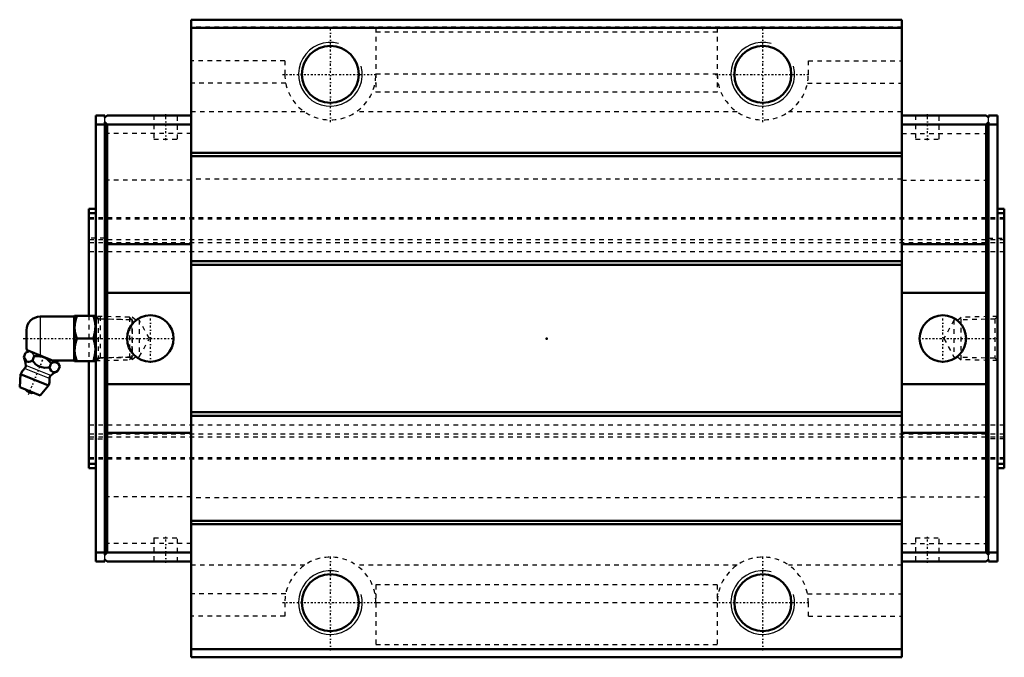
# Model space of a CAD drawing. Header units: millimetres. Extents: x -116 to 101, y -70 to 70.
import ezdxf

# ---------------------------------------------------------------- set-up
doc = ezdxf.new("R2010")
doc.units = ezdxf.units.MM
doc.linetypes.add('Center', pattern=[1.5, 0.45, -0.5, 0.05, -0.5])
doc.linetypes.add('Dashed', pattern=[2, 1, -1])
for name, color, linetype, lineweight in [('2d ConnectionPoints', 7, 'Continuous', 50), ('AM_0', 7, 'Continuous', 50), ('AM_4', 3, 'Continuous', 25), ('AM_5', 3, 'Continuous', 25), ('AM_7', 7, 'Center', 25), ('AM_9', 6, 'Dashed', 25)]:
    doc.layers.add(name, color=color, linetype=linetype, lineweight=lineweight)

# ---------------------------------------------------------------- blocks, each defined once
blk = doc.blocks.new('1_9yemvslv3vta7sbhtjk8lqwpe________0_in_HSR55LC1SS_GK__BLOCK_1B_PT1_8__4')
at = {"layer": 'AM_0'}
for p, q in [((-103.75, 4.8), (-111.25, 4.8)), ((-103.68, 5), (-103.75, 4.88)), ((-103.75, 4.88), (-103.75, -4.88)), ((-103.68, 5), (-99.12, 5)), ((-99.05, 4.88), (-99.12, 5)), ((-114.25, 1.8), (-114.25, -1.8)), ((-103.23, 0), (-99.57, 0)), ((-114.84, -4.1), (-114.44, -3.12)), ((-113.66, -2.79), (-114.44, -3.12)), ((-107.27, -5.37), (-114.14, -2.59)), ((-112.96, -4.86), (-112.57, -3.87)), ((-109.22, -6.37), (-108.82, -5.39)), ((-108.68, -4.8), (-103.75, -4.8)), ((-107.34, -7.13), (-106.94, -6.14)), ((-106.94, -6.14), (-107.27, -5.37)), ((-103.75, -4.88), (-103.68, -5)), ((-99.12, -5), (-103.68, -5)), ((-99.12, -5), (-99.05, -4.88)), ((-115.55, -7.85), (-115.75, -10.68)), ((-109.43, -10.32), (-115.55, -7.85)), ((-111.26, -12.5), (-115.75, -10.68)), ((-111.26, -12.5), (-109.43, -10.32))]:
    blk.add_line(p, q, dxfattribs=at)
for points in [[(-103.23, 5), (-103.57, 3.69), (-103.68, 2.32), (-103.55, 1.16), (-103.23, 0)], [(-99.57, 0), (-99.23, 1.31), (-99.12, 2.68), (-99.25, 3.84), (-99.57, 5)], [(-103.23, 0), (-103.57, -1.31), (-103.68, -2.68), (-103.55, -3.84), (-103.23, -5)], [(-99.57, -5), (-99.23, -3.69), (-99.12, -2.32), (-99.25, -1.16), (-99.57, 0)], [(-114.84, -4.1), (-114.65, -4.5), (-114.43, -4.84), (-114.02, -5.1), (-113.71, -5.1), (-113.37, -5.02), (-112.96, -4.86)], [(-108.82, -5.39), (-109.66, -4.6), (-110.18, -4.27), (-110.76, -4.03), (-111.98, -3.85), (-112.57, -3.87)], [(-112.96, -4.86), (-112.67, -5.18), (-112.25, -5.6), (-111.78, -5.97), (-110.91, -6.33), (-110.24, -6.41), (-109.56, -6.4), (-109.22, -6.37)], [(-109.22, -6.37), (-109.03, -6.77), (-108.81, -7.11), (-108.4, -7.37), (-108.09, -7.37), (-107.75, -7.29), (-107.34, -7.13)], [(-106.94, -6.14), (-107.2, -5.66), (-107.56, -5.32), (-107.87, -5.21), (-108.22, -5.21), (-108.82, -5.39)]]:
    blk.add_lwpolyline(points, dxfattribs=at)
for centre, radius, start, end in [((-111.25, 1.8), 3, 90, 180), ((-111.25, -1.8), 3, 180, 195.4389), ((-120.37, -6.41), 6, 4.5497, 22.6322), ((-115.19, -6), 0.8, 311.1614, 4.5497), ((-112.49, -9.09), 3.3, 131.1614, 158), ((-108.41, -8.74), 0.8, 131.4503, 184.8386), ((-104.96, -12.64), 6, 113.3271, 131.4503), ((-112.49, -9.09), 3.3, 338, 4.8386), ((-112.94, -10.18), 1.82, 214.2344, 281.7656)]:
    blk.add_arc(centre, radius, start, end, dxfattribs=at)
at = {"layer": 'AM_4'}
for p, q in [((-111.25, 4.8), (-111.25, -3.76)), ((-108.94, -8.14), (-114.39, -5.94)), ((-109.2, -8.81), (-114.66, -6.6))]:
    blk.add_line(p, q, dxfattribs=at)
at = {"layer": 'AM_5', "linetype": 'Dashed'}
for p, q in [((-99.05, 4.86), (-98.07, 4.26)), ((-98.05, 4.86), (-98.05, -4.86)), ((-91.07, 4.08), (-98.07, 4.26)), ((-99.05, -4.86), (-98.07, -4.26)), ((-91.07, -4.08), (-98.07, -4.26))]:
    blk.add_line(p, q, dxfattribs=at)
at = {"layer": 'AM_7'}
for p, q in [((-115.01, 0), (-81.69, 0)), ((-113.78, -12.26), (-110.31, -3.69))]:
    blk.add_line(p, q, dxfattribs=at)
at = {"layer": 'AM_9'}
for p, q in [((-91.63, 4.67), (-99.05, 4.86)), ((-91.05, 4.06), (-91.63, 4.67)), ((-91.63, 4.67), (-91.63, -4.67)), ((-91.05, 4.06), (-91.05, -4.06)), ((-91.63, -4.67), (-91.05, -4.06)), ((-99.05, -4.86), (-91.63, -4.67))]:
    blk.add_line(p, q, dxfattribs=at)
blk.add_lwpolyline([(-112.57, -3.87), (-112.83, -3.39), (-113.19, -3.05), (-113.49, -2.94), (-113.84, -2.94), (-114.44, -3.12)], dxfattribs=at)
blk = doc.blocks.new('2_HSR55LCSSB_PT1_811_S_0_in_HSR55LC1SS_GK__BLOCK_1B_PT1_8__4')
at = {"layer": 'AM_0'}
for p, q in [((78.05, 70), (-78.05, 70)), ((-78.05, 70), (-78.05, -70)), ((78.05, 70), (78.05, -70)), ((78.05, 68.2), (-78.05, 68.2)), ((-97.05, 49), (-99.05, 49)), ((-99.05, 49), (-99.05, -49)), ((-97.05, 49), (-97.05, 48.5)), ((-97.05, 48.5), (-96.55, 49)), ((-78.05, 49), (-96.55, 49)), ((78.05, 49), (96.55, 49)), ((97.05, 48.5), (96.55, 49)), ((97.05, 49), (97.05, 48.5)), ((97.05, 49), (99.05, 49)), ((99.05, -49), (99.05, 49)), ((-97.05, 47), (-99.05, 47)), ((-96.55, 47), (-97.05, 47.5)), ((-97.05, 47.5), (-97.05, -47.5)), ((-78.05, 47), (-96.55, 47)), ((-96.55, -47), (-96.55, 47)), ((78.05, 47), (96.55, 47)), ((96.55, 47), (97.05, 47.5)), ((96.55, -47), (96.55, 47)), ((97.05, 47.5), (97.05, -47.5)), ((97.05, 47), (99.05, 47)), ((78.05, 40.8), (-78.05, 40.8)), ((78.05, 40), (-78.05, 40)), ((-100.55, 28.5), (-100.55, 5)), ((-100.55, 28.5), (-99.05, 28.5)), ((100.55, 28.5), (99.05, 28.5)), ((100.55, 28.5), (100.55, -28.5)), ((-100.55, 27.5), (-99.05, 27.5)), ((100.55, 27.5), (99.05, 27.5)), ((-96.55, 20.69), (-78.05, 20.69)), ((96.55, 20.69), (78.05, 20.69)), ((78.05, 17), (-78.05, 17)), ((78.05, 16.2), (-78.05, 16.2)), ((-96.55, 10), (-78.05, 10)), ((96.55, 10), (78.05, 10)), ((-100.55, -5), (-100.55, -28.5)), ((-96.55, -10), (-78.05, -10)), ((96.55, -10), (78.05, -10)), ((78.05, -16.2), (-78.05, -16.2)), ((78.05, -17), (-78.05, -17)), ((-96.55, -20.69), (-78.05, -20.69)), ((96.55, -20.69), (78.05, -20.69)), ((-100.55, -27.5), (-99.05, -27.5)), ((100.55, -27.5), (99.05, -27.5)), ((-100.55, -28.5), (-99.05, -28.5)), ((100.55, -28.5), (99.05, -28.5)), ((78.05, -40), (-78.05, -40)), ((78.05, -40.8), (-78.05, -40.8)), ((-97.05, -47), (-99.05, -47)), ((-97.05, -47.5), (-96.55, -47)), ((-78.05, -47), (-96.55, -47)), ((78.05, -47), (96.55, -47)), ((97.05, -47.5), (96.55, -47)), ((97.05, -47), (99.05, -47)), ((-97.05, -49), (-99.05, -49)), ((-96.55, -49), (-97.05, -48.5)), ((-97.05, -48.5), (-97.05, -49)), ((-78.05, -49), (-96.55, -49)), ((78.05, -49), (96.55, -49)), ((96.55, -49), (97.05, -48.5)), ((97.05, -48.5), (97.05, -49)), ((97.05, -49), (99.05, -49)), ((78.05, -68.2), (-78.05, -68.2)), ((78.05, -70), (-78.05, -70))]:
    blk.add_line(p, q, dxfattribs=at)
for centre, radius in [((-47.5, 58), 6.25), ((47.5, 58), 6.25), ((-87.05, 0), 5.1), ((87.05, 0), 5.1), ((-47.5, -58), 6.25), ((47.5, -58), 6.25)]:
    blk.add_circle(centre, radius, dxfattribs=at)
at = {"layer": 'AM_5', "linetype": 'Dashed'}
for p, q in [((-91.05, -4.66), (-91.05, 4.66)), ((-90.27, 4.06), (-91.05, 4.66)), ((90.27, 4.06), (91.05, 4.66)), ((99.05, 4.86), (91.05, 4.66)), ((91.05, -4.66), (91.05, 4.66)), ((-90.27, -4.06), (-91.05, -4.66)), ((90.27, -4.06), (91.05, -4.66)), ((99.05, -4.86), (91.05, -4.66))]:
    blk.add_line(p, q, dxfattribs=at)
at = {"layer": 'AM_5'}
for centre in [(-47.5, 58), (47.5, 58), (-47.5, -58), (47.5, -58)]:
    blk.add_arc(centre, 7, 75, 15, dxfattribs=at)
at = {"layer": 'AM_7'}
for p, q in [((-47.5, 47.5), (-47.5, 68.5)), ((47.5, 47.5), (47.5, 68.5)), ((-58, 58), (-37, 58)), ((37, 58), (58, 58)), ((-83.65, 43.54), (-83.65, 49.26)), ((83.65, 43.54), (83.65, 49.26)), ((-87.05, -5.35), (-87.05, 5.36)), ((87.05, -5.35), (87.05, 5.36)), ((81.69, 0), (99.64, 0)), ((-83.65, -49.26), (-83.65, -43.54)), ((83.65, -49.26), (83.65, -43.54)), ((-47.5, -68.5), (-47.5, -47.5)), ((47.5, -68.5), (47.5, -47.5)), ((-58, -58), (-37, -58)), ((37, -58), (58, -58))]:
    blk.add_line(p, q, dxfattribs=at)
at = {"layer": 'AM_9'}
for p, q in [((78.05, 68.36), (-78.05, 68.36)), ((-78.05, 68.21), (-37.5, 68.21)), ((-37.5, 68.21), (-37.5, 54.09)), ((37.5, 67.28), (-37.5, 67.28)), ((78.05, 68.21), (37.5, 68.21)), ((37.5, 68.21), (37.5, 54.09)), ((-57.5, 60.99), (-78.05, 60.99)), ((-57.5, 60.99), (-57.5, 58)), ((57.5, 58), (57.5, 60.99)), ((57.5, 60.99), (78.05, 60.99)), ((37.5, 58.03), (-37.5, 58.03)), ((-57.31, 56.06), (-78.05, 56.06)), ((-37.5, 56.06), (-37.69, 56.06)), ((37.5, 54.09), (-37.5, 54.09)), ((37.5, 56.06), (37.69, 56.06)), ((57.31, 56.06), (78.05, 56.06)), ((-97.05, 47.5), (-97.05, 48.5)), ((-86.25, 49), (-86.25, 43.8)), ((-81.05, 43.8), (-81.05, 49)), ((-53.13, 49.74), (-78.05, 49.74)), ((41.87, 49.74), (-41.87, 49.74)), ((78.05, 49.74), (53.13, 49.74)), ((81.05, 49), (81.05, 43.8)), ((86.25, 43.8), (86.25, 49)), ((97.05, 47.5), (97.05, 48.5)), ((-78.05, 45), (-97.05, 45)), ((-86.25, 43.8), (-81.05, 43.8)), ((78.05, 45), (97.05, 45)), ((81.05, 43.8), (86.25, 43.8)), ((-78.05, 34.8), (-97.05, 34.8)), ((78.05, 35), (-78.05, 35)), ((78.05, 34.8), (97.05, 34.8)), ((100.55, 26.5), (-100.55, 26.5)), ((100.55, 26.22), (-100.55, 26.22)), ((-97.05, 22), (-100.55, 22)), ((97.05, 22), (100.55, 22)), ((100.55, 21.63), (-100.55, 21.63)), ((100.55, 21), (-100.55, 21)), ((100.55, 19), (-100.55, 19)), ((-100.55, 5), (-100.55, -5)), ((-98.48, 4.27), (-99.05, 4.86)), ((99.05, 4.86), (98.48, 4.27)), ((-89.47, 4.04), (-98.48, 4.27)), ((-98.48, 4.27), (-98.48, -4.27)), ((-87.27, 0), (-89.47, 4.04)), ((-89.47, 4.04), (-89.47, -4.04)), ((89.47, 4.04), (87.27, 0)), ((98.48, 4.27), (89.47, 4.04)), ((89.47, 4.04), (89.47, -4.04)), ((98.48, 4.27), (98.48, -4.27)), ((-89.47, -4.04), (-87.27, 0)), ((87.27, 0), (89.47, -4.04)), ((-99.05, -4.86), (-98.48, -4.27)), ((-98.48, -4.27), (-89.47, -4.04)), ((89.47, -4.04), (98.48, -4.27)), ((98.48, -4.27), (99.05, -4.86)), ((100.55, -19), (-100.55, -19)), ((100.55, -21), (-100.55, -21)), ((100.55, -21.63), (-100.55, -21.63)), ((-100.55, -22), (-97.05, -22)), ((100.55, -22), (97.05, -22)), ((100.55, -26.22), (-100.55, -26.22)), ((100.55, -26.5), (-100.55, -26.5)), ((-78.05, -34.8), (-97.05, -34.8)), ((78.05, -35), (-78.05, -35)), ((78.05, -34.8), (97.05, -34.8)), ((-78.05, -45), (-97.05, -45)), ((-86.25, -43.8), (-81.05, -43.8)), ((-86.25, -43.8), (-86.25, -49)), ((-81.05, -49), (-81.05, -43.8)), ((78.05, -45), (97.05, -45)), ((81.05, -43.8), (86.25, -43.8)), ((81.05, -43.8), (81.05, -49)), ((86.25, -49), (86.25, -43.8)), ((-97.05, -48.5), (-97.05, -47.5)), ((97.05, -48.5), (97.05, -47.5)), ((-53.13, -49.74), (-78.05, -49.74)), ((41.87, -49.74), (-41.87, -49.74)), ((78.05, -49.74), (53.13, -49.74)), ((-57.31, -56.06), (-78.05, -56.06)), ((-37.5, -56.06), (-37.69, -56.06)), ((37.5, -54.09), (-37.5, -54.09)), ((-37.5, -54.09), (-37.5, -68.21)), ((37.5, -54.09), (37.5, -68.21)), ((37.5, -56.06), (37.69, -56.06)), ((57.31, -56.06), (78.05, -56.06)), ((-57.5, -58), (-57.5, -60.99)), ((37.5, -58.03), (-37.5, -58.03)), ((57.5, -60.99), (57.5, -58)), ((-57.5, -60.99), (-78.05, -60.99)), ((57.5, -60.99), (78.05, -60.99)), ((-37.5, -68.21), (-78.05, -68.21)), ((78.05, -68.36), (-78.05, -68.36)), ((37.5, -67.28), (-37.5, -67.28)), ((37.5, -68.21), (78.05, -68.21))]:
    blk.add_line(p, q, dxfattribs=at)
for centre, start, end in [((-47.5, 58), 180, 0), ((47.5, 58), 180, 360), ((-47.5, -58), 0, 180), ((47.5, -58), 0, 180)]:
    blk.add_arc(centre, 10, start, end, dxfattribs=at)

msp = doc.modelspace()

# ---------------------------------------------------------------- linework, layer by layer
at = {"layer": '2d ConnectionPoints'}
for p in [(-99.05, 0), (0, 0), (99.05, 0)]:
    msp.add_point(p, dxfattribs=at)

# ---------------------------------------------------------------- block references
for name in ['2_HSR55LCSSB_PT1_811_S_0_in_HSR55LC1SS_GK__BLOCK_1B_PT1_8__4', '1_9yemvslv3vta7sbhtjk8lqwpe________0_in_HSR55LC1SS_GK__BLOCK_1B_PT1_8__4']:
    msp.add_blockref(name, (0, 0))

doc.saveas('drawing.dxf')
